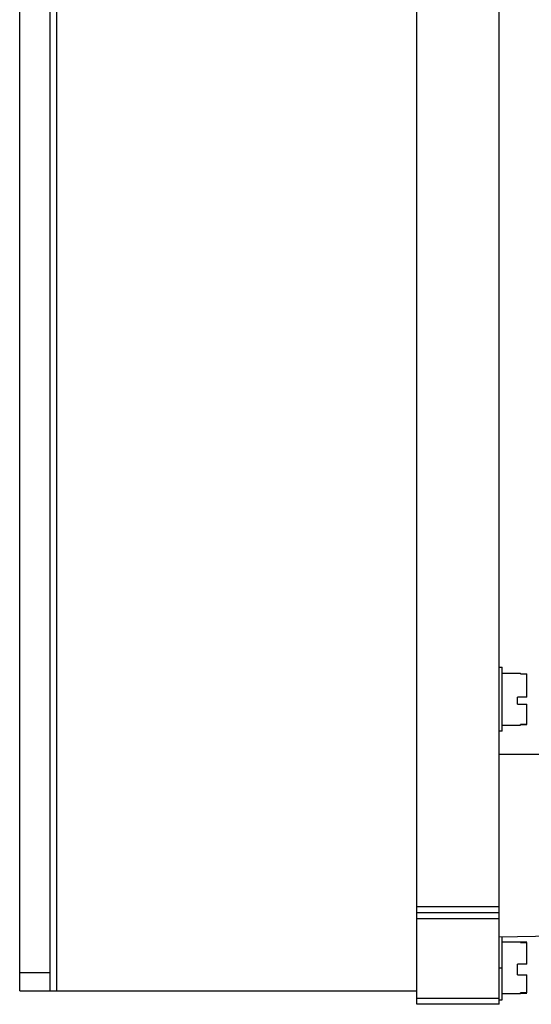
# Model space of a CAD drawing. Header units: millimetres. Extents: x 34 to 269, y 40 to 380.
# Tile 1 of 6: x 34 to 118, y 40 to 201. Entities that reach past the tile are written whole.
import ezdxf

# ---------------------------------------------------------------- set-up
doc = ezdxf.new("R2010")
doc.units = ezdxf.units.MM
doc.header["$LTSCALE"] = 27.266295
doc.layers.get('0').update_dxf_attribs({"linetype": 'CONTINUOUS'})

msp = doc.modelspace()

# ---------------------------------------------------------------- linework, layer by layer
at = {"color": 7}
for p, q in [((99.48, 39.66), (99.48, 379.66)), ((112.98, 39.66), (112.98, 379.66)), ((34.48, 41.86), (34.48, 377.46)), ((39.48, 41.86), (39.48, 377.46)), ((40.48, 377.46), (40.48, 41.86)), ((112.98, 94.91), (113.48, 94.91)), ((113.48, 84.41), (113.48, 94.91)), ((113.48, 93.91), (116.48, 93.91)), ((116.48, 93.83), (116.48, 93.91)), ((116.48, 93.83), (117.48, 93.83)), ((117.48, 93.78), (116.48, 93.78)), ((117.48, 90), (117.48, 93.83)), ((117.48, 90), (115.98, 90)), ((115.98, 88.86), (115.98, 90)), ((115.98, 88.86), (117.48, 88.86)), ((117.48, 85.49), (117.48, 88.86)), ((116.48, 85.53), (117.48, 85.53)), ((113.48, 84.41), (112.98, 84.41)), ((113.48, 85.41), (116.48, 85.41)), ((117.48, 85.49), (116.48, 85.49)), ((116.48, 85.41), (116.48, 85.49)), ((112.98, 80.66), (239.48, 80.66)), ((99.48, 55.66), (112.98, 55.66)), ((112.98, 54.66), (99.48, 54.66)), ((112.98, 53.66), (99.48, 53.66)), ((214.48, 52.43), (112.98, 50.66)), ((113.48, 40.41), (113.48, 50.67)), ((113.48, 49.91), (116.48, 49.91)), ((116.48, 49.78), (116.48, 49.91)), ((117.48, 49.83), (116.48, 49.83)), ((116.48, 49.78), (117.48, 49.78)), ((117.48, 46.23), (117.48, 49.78)), ((112.98, 45.66), (113.48, 45.66)), ((117.48, 46.23), (115.98, 46.23)), ((115.98, 44.47), (115.98, 46.23)), ((34.48, 44.86), (39.48, 44.86)), ((115.98, 44.47), (117.48, 44.47)), ((117.48, 41.53), (117.48, 44.47)), ((34.48, 41.86), (99.48, 41.86)), ((99.48, 40.66), (112.98, 40.66)), ((112.98, 40.41), (113.48, 40.41)), ((113.48, 41.41), (116.48, 41.41)), ((117.48, 41.53), (116.48, 41.53)), ((116.48, 41.41), (116.48, 41.53)), ((116.48, 41.48), (117.48, 41.48)), ((112.98, 39.66), (99.48, 39.66))]:
    msp.add_line(p, q, dxfattribs=at)

doc.saveas('drawing.dxf')
